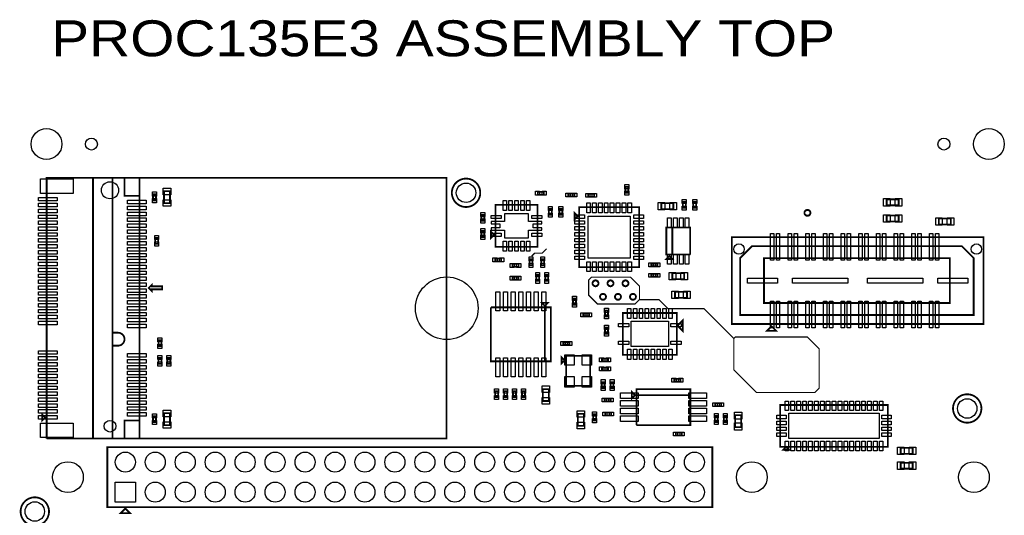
# Model space of a CAD drawing. Extents: x -96 to 3516, y -152 to 6424.
# Tile 9 of 9: x 11 to 3298, y 4770 to 6424. Entities that reach past the tile are written whole.
import ezdxf

# ---------------------------------------------------------------- set-up
doc = ezdxf.new("R2010")
doc.units = 0
for name, color, linetype in [('BG_TASY', 231, 'CONTINUOUS'), ('PG_ASSEMBLY_TOP', 120, 'CONTINUOUS'), ('PIN_TOP', 140, 'CONTINUOUS')]:
    doc.layers.add(name, color=color, linetype=linetype)

msp = doc.modelspace()

# ---------------------------------------------------------------- linework, layer by layer
at = {"layer": 'BG_TASY', "const_width": 4}
for points in [[(1720, 5635), (1730, 5645), (1755, 5645), (1770, 5660)], [(1920, 5565), (2050, 5565), (2080, 5535), (2080, 5490), (2065, 5475), (1940, 5475), (1910, 5505), (1910, 5555), (1920, 5565)], [(2080, 5490), (2145, 5490), (2175, 5460), (2295, 5460), (2395, 5360), (2395, 5255), (2470, 5180), (2665, 5180), (2680, 5195), (2680, 5325), (2640, 5365), (2400, 5365), (2395, 5360)]]:
    msp.add_lwpolyline(points, dxfattribs=at)
at = {"layer": 'PG_ASSEMBLY_TOP', "const_width": 6}
for points in [[(320.49, 5896.14), (320.49, 5379.45), (338.84, 5379.45, -0.41423), (360.49, 5357.79, -0.414116), (338.84, 5336.14), (320.49, 5336.14), (320.49, 5026.14), (100.49, 5026.14)], [(1548.3, 5846.52, 1), (1453.44, 5846.52, 1), (1548.3, 5846.52)], [(2650.79, 5779.57, 1), (2630.79, 5779.57, 1), (2650.79, 5779.57)], [(1943.1, 5544.34, 1), (1923.1, 5544.34, 1), (1943.1, 5544.34)], [(1993.1, 5544.34, 1), (1973.1, 5544.34, 1), (1993.1, 5544.34)], [(2043.1, 5544.34, 1), (2023.1, 5544.34, 1), (2043.1, 5544.34)], [(1968.1, 5499.34, 1), (1948.1, 5499.34, 1), (1968.1, 5499.34)], [(2018.1, 5499.34, 1), (1998.1, 5499.34, 1), (2018.1, 5499.34)], [(2068.1, 5499.34, 1), (2048.1, 5499.34, 1), (2068.1, 5499.34)], [(3221.53, 5126.54, 1), (3126.67, 5126.54, 1), (3221.53, 5126.54)], [(108.44, 4782.52, 1), (13.58, 4782.52, 1), (108.44, 4782.52)]]:
    msp.add_lwpolyline(points, format="xyb", dxfattribs=at)
for points in [[(100.49, 5026.14), (100.49, 5896.14), (360.49, 5896.14), (360.49, 5836.14), (410.49, 5836.14), (410.49, 5086.14), (360.49, 5086.14), (360.49, 5026.14), (320.49, 5026.14), (320.49, 5896.14)], [(410.49, 5896.14), (410.49, 5026.14), (255.49, 5026.14)], [(255.49, 5026.14), (255.49, 5896.14), (1435.49, 5896.14), (1435.49, 5026.14), (410.49, 5026.14), (410.49, 5896.14)], [(512.55, 5811.7), (512.55, 5851.7), (492.55, 5851.7), (492.55, 5811.7), (512.55, 5811.7)], [(1740.6, 5840.04), (1760.6, 5840.04), (1760.6, 5850.04), (1740.6, 5850.04), (1740.6, 5840.04)], [(2042.78, 5846.24), (2042.78, 5866.24), (2032.78, 5866.24), (2032.78, 5846.24), (2042.78, 5846.24)], [(455.76, 5841.49), (455.76, 5821.49), (465.76, 5821.49), (465.76, 5841.49), (455.76, 5841.49)], [(1862.2, 5844.19), (1842.2, 5844.19), (1842.2, 5834.19), (1862.2, 5834.19), (1862.2, 5844.19)], [(1908.34, 5833.19), (1928.34, 5833.19), (1928.34, 5843.19), (1908.34, 5843.19), (1908.34, 5833.19)], [(2234.38, 5796.34), (2234.38, 5816.34), (2224.38, 5816.34), (2224.38, 5796.34), (2234.38, 5796.34)], [(2259.38, 5816.34), (2259.38, 5796.34), (2269.38, 5796.34), (2269.38, 5816.34), (2259.38, 5816.34)], [(2945.1, 5824.54), (2905.1, 5824.54), (2905.1, 5804.54), (2945.1, 5804.54), (2945.1, 5824.54)], [(1599.3, 5666.13), (1739.3, 5666.13), (1739.3, 5806.13), (1599.3, 5806.13), (1599.3, 5666.13)], [(1787.1, 5772.98), (1787.1, 5792.98), (1777.1, 5792.98), (1777.1, 5772.98), (1787.1, 5772.98)], [(1812.1, 5792.98), (1812.1, 5772.98), (1822.1, 5772.98), (1822.1, 5792.98), (1812.1, 5792.98)], [(1878.57, 5598.22), (2078.57, 5598.22), (2078.57, 5798.22), (1878.57, 5798.22), (1878.57, 5598.22)], [(2153.05, 5791.82), (2193.05, 5791.82), (2193.05, 5811.82), (2153.05, 5811.82), (2153.05, 5791.82)], [(1561.85, 5753.26), (1561.85, 5773.26), (1551.85, 5773.26), (1551.85, 5753.26), (1561.85, 5753.26)], [(1873.57, 5768.22), (1863.57, 5778.22), (1863.57, 5758.22), (1873.57, 5768.22)], [(2945.1, 5770.54), (2905.1, 5770.54), (2905.1, 5750.54), (2945.1, 5750.54), (2945.1, 5770.54)], [(3079.1, 5740.54), (3119.1, 5740.54), (3119.1, 5760.54), (3079.1, 5760.54), (3079.1, 5740.54)], [(1551.85, 5719), (1551.85, 5699), (1561.85, 5699), (1561.85, 5719), (1551.85, 5719)], [(1594.3, 5706.13), (1584.3, 5716.13), (1584.3, 5696.13), (1594.3, 5706.13)], [(2249.4, 5640.33), (2249.4, 5730.33), (2169.4, 5730.33), (2169.4, 5640.33), (2189.4, 5640.33), (2189.4, 5730.33)], [(2189.4, 5730.33), (2189.4, 5640.33), (2249.4, 5640.33)], [(462.8, 5696.34), (462.8, 5676.34), (472.8, 5676.34), (472.8, 5696.34), (462.8, 5696.34)], [(2388.37, 5408.56), (3228.37, 5408.56), (3228.37, 5698.56), (2388.37, 5698.56), (2388.37, 5408.56)], [(2415.81, 5438.56), (3195.81, 5438.56), (3195.81, 5628.56), (3155.81, 5668.56), (2455.81, 5668.56), (2415.81, 5628.56), (2415.81, 5438.56)], [(1618.43, 5627.46), (1598.43, 5627.46), (1598.43, 5617.46), (1618.43, 5617.46), (1618.43, 5627.46)], [(1712.72, 5625.2), (1712.72, 5605.2), (1722.72, 5605.2), (1722.72, 5625.2), (1712.72, 5625.2)], [(1761.72, 5605.2), (1761.72, 5625.2), (1751.72, 5625.2), (1751.72, 5605.2), (1761.72, 5605.2)], [(2179.4, 5635.33), (2169.4, 5625.33), (2189.4, 5625.33), (2179.4, 5635.33)], [(2495.81, 5478.56), (3115.81, 5478.56), (3115.81, 5628.56), (2495.81, 5628.56), (2495.81, 5478.56)], [(1675.7, 5609.18), (1655.7, 5609.18), (1655.7, 5599.18), (1675.7, 5599.18), (1675.7, 5609.18)], [(2119.66, 5600.86), (2139.66, 5600.86), (2139.66, 5610.86), (2119.66, 5610.86), (2119.66, 5600.86)], [(1655.9, 5556.64), (1675.9, 5556.64), (1675.9, 5566.64), (1655.9, 5566.64), (1655.9, 5556.64)], [(1744.94, 5552.3), (1744.94, 5572.3), (1734.94, 5572.3), (1734.94, 5552.3), (1744.94, 5552.3)], [(1764.94, 5572.3), (1764.94, 5552.3), (1774.94, 5552.3), (1774.94, 5572.3), (1764.94, 5572.3)], [(2139.66, 5575.86), (2119.66, 5575.86), (2119.66, 5565.86), (2139.66, 5565.86), (2139.66, 5575.86)], [(2189.38, 5558.34), (2229.38, 5558.34), (2229.38, 5578.34), (2189.38, 5578.34), (2189.38, 5558.34)], [(441.49, 5529.14), (451.49, 5519.14), (451.49, 5524.14), (486.49, 5524.14), (486.49, 5534.14), (451.49, 5534.14), (451.49, 5539.14), (441.49, 5529.14)], [(1858.05, 5493.24), (1858.05, 5473.24), (1868.05, 5473.24), (1868.05, 5493.24), (1858.05, 5493.24)], [(2238.65, 5515.86), (2198.65, 5515.86), (2198.65, 5495.86), (2238.65, 5495.86), (2238.65, 5515.86)], [(1763.84, 5284.05), (1763.84, 5464.05), (1583.84, 5464.05)], [(1583.84, 5464.05), (1583.84, 5284.05), (1783.84, 5284.05), (1783.84, 5464.05), (1763.84, 5464.05), (1763.84, 5284.05)], [(1763.84, 5469.05), (1773.84, 5479.05), (1753.84, 5479.05), (1763.84, 5469.05)], [(1911.75, 5444.14), (1891.75, 5444.14), (1891.75, 5434.14), (1911.75, 5434.14), (1911.75, 5444.14)], [(1974.9, 5433.34), (1974.9, 5453.34), (1964.9, 5453.34), (1964.9, 5433.34), (1974.9, 5433.34)], [(2204.48, 5445.45), (2024.48, 5445.45), (2024.48, 5305.45), (2204.48, 5305.45), (2204.48, 5445.45)], [(2206.98, 5402.95), (2224.48, 5385.45), (2224.48, 5420.45), (2206.98, 5402.95)], [(1974.9, 5376.38), (1974.9, 5396.38), (1964.9, 5396.38), (1964.9, 5376.38), (1974.9, 5376.38)], [(2520.81, 5401.06), (2505.81, 5386.06), (2535.81, 5386.06), (2520.81, 5401.06)], [(483.73, 5334.89), (483.73, 5354.89), (473.73, 5354.89), (473.73, 5334.89), (483.73, 5334.89)], [(1845.58, 5348.26), (1825.58, 5348.26), (1825.58, 5338.26), (1845.58, 5338.26), (1845.58, 5348.26)], [(483.73, 5275.89), (483.73, 5295.89), (473.73, 5295.89), (473.73, 5275.89), (483.73, 5275.89)], [(513.73, 5275.89), (513.73, 5295.89), (503.73, 5295.89), (503.73, 5275.89), (513.73, 5275.89)], [(1830.14, 5287.15), (1820.14, 5297.15), (1820.14, 5277.15), (1830.14, 5287.15)], [(1835.14, 5302.15), (1835.14, 5202.15), (1915.14, 5202.15), (1915.14, 5302.15), (1835.14, 5302.15)], [(1974.84, 5293.57), (1954.84, 5293.57), (1954.84, 5283.57), (1974.84, 5283.57), (1974.84, 5293.57)], [(1974.84, 5263.57), (1954.84, 5263.57), (1954.84, 5253.57), (1974.84, 5253.57), (1974.84, 5263.57)], [(2216.32, 5225.82), (2196.32, 5225.82), (2196.32, 5215.82), (2216.32, 5215.82), (2216.32, 5225.82)], [(1777.38, 5151.34), (1777.38, 5191.34), (1757.38, 5191.34), (1757.38, 5151.34), (1777.38, 5151.34)], [(1953.45, 5214.71), (1953.45, 5194.71), (1963.45, 5194.71), (1963.45, 5214.71), (1953.45, 5214.71)], [(1983.45, 5214.71), (1983.45, 5194.71), (1993.45, 5194.71), (1993.45, 5214.71), (1983.45, 5214.71)], [(1607.8, 5164.12), (1607.8, 5184.12), (1597.8, 5184.12), (1597.8, 5164.12), (1607.8, 5164.12)], [(1637.8, 5164.12), (1637.8, 5184.12), (1627.8, 5184.12), (1627.8, 5164.12), (1637.8, 5164.12)], [(1667.8, 5164.12), (1667.8, 5184.12), (1657.8, 5184.12), (1657.8, 5164.12), (1667.8, 5164.12)], [(1697.8, 5164.12), (1697.8, 5184.12), (1687.8, 5184.12), (1687.8, 5164.12), (1697.8, 5164.12)], [(1983.87, 5159.96), (1963.87, 5159.96), (1963.87, 5149.96), (1983.87, 5149.96), (1983.87, 5159.96)], [(2054.69, 5180.87), (2054.69, 5160.87), (2064.69, 5170.87), (2054.69, 5180.87)], [(2069.69, 5070.87), (2249.69, 5070.87), (2249.69, 5190.87), (2069.69, 5190.87), (2069.69, 5170.87), (2249.69, 5170.87)], [(2249.69, 5170.87), (2069.69, 5170.87), (2069.69, 5070.87)], [(2332.88, 5134.26), (2352.88, 5134.26), (2352.88, 5144.26), (2332.88, 5144.26), (2332.88, 5134.26)], [(2909.38, 4998.34), (2909.38, 5138.34), (2549.38, 5138.34), (2549.38, 4998.34), (2909.38, 4998.34)], [(95.49, 5096.14), (85.49, 5086.14), (85.49, 5106.14), (95.49, 5096.14)], [(465.76, 5080.79), (465.76, 5100.79), (455.76, 5100.79), (455.76, 5080.79), (465.76, 5080.79)], [(492.55, 5110.58), (492.55, 5070.58), (512.55, 5070.58), (512.55, 5110.58), (492.55, 5110.58)], [(1894.05, 5068.8), (1894.05, 5108.8), (1874.05, 5108.8), (1874.05, 5068.8), (1894.05, 5068.8)], [(1925.05, 5107.07), (1925.05, 5087.07), (1935.05, 5087.07), (1935.05, 5107.07), (1925.05, 5107.07)], [(1985.23, 5113.09), (1965.23, 5113.09), (1965.23, 5103.09), (1985.23, 5103.09), (1985.23, 5113.09)], [(2341.38, 5081.34), (2341.38, 5101.34), (2331.38, 5101.34), (2331.38, 5081.34), (2341.38, 5081.34)], [(2371.38, 5081.34), (2371.38, 5101.34), (2361.38, 5101.34), (2361.38, 5081.34), (2371.38, 5081.34)], [(2419.27, 5064.25), (2419.27, 5104.25), (2399.27, 5104.25), (2399.27, 5064.25), (2419.27, 5064.25)], [(2221.38, 5046.34), (2201.38, 5046.34), (2201.38, 5036.34), (2221.38, 5036.34), (2221.38, 5046.34)], [(303.26, 4797.4), (2323.26, 4797.4), (2323.26, 4997.4), (303.26, 4997.4), (303.26, 4797.4)], [(2569.38, 4998.34), (2559.38, 4988.34), (2579.38, 4988.34), (2569.38, 4998.34)], [(2991.9, 4995.42), (2951.9, 4995.42), (2951.9, 4975.42), (2991.9, 4975.42), (2991.9, 4995.42)], [(2991.9, 4945.42), (2951.9, 4945.42), (2951.9, 4925.42), (2991.9, 4925.42), (2991.9, 4945.42)], [(363.26, 4792.4), (348.26, 4777.4), (378.26, 4777.4), (363.26, 4792.4)]]:
    msp.add_lwpolyline(points, dxfattribs=at)
at = {"layer": 'PIN_TOP'}
for points in [[(189.4, 5844.62), (80.4, 5844.62), (80.4, 5892.62), (189.4, 5892.62)], [(515.05, 5839.99), (490.05, 5839.99), (490.05, 5861.99), (515.05, 5861.99)], [(1732.58, 5838.54), (1732.58, 5851.54), (1746.58, 5851.54), (1746.58, 5838.54)], [(1754.62, 5838.54), (1754.62, 5851.54), (1768.62, 5851.54), (1768.62, 5838.54)], [(2044.28, 5860.26), (2031.28, 5860.26), (2031.28, 5874.26), (2044.28, 5874.26)], [(2044.28, 5838.22), (2031.28, 5838.22), (2031.28, 5852.22), (2044.28, 5852.22)], [(135.39, 5819.31), (73.39, 5819.31), (73.39, 5831.31), (135.39, 5831.31)], [(432.63, 5809.47), (370.63, 5809.47), (370.63, 5821.47), (432.63, 5821.47)], [(454.26, 5849.51), (467.26, 5849.51), (467.26, 5835.51), (454.26, 5835.51)], [(454.26, 5827.47), (467.26, 5827.47), (467.26, 5813.47), (454.26, 5813.47)], [(515.05, 5801.41), (490.05, 5801.41), (490.05, 5823.41), (515.05, 5823.41)], [(1635.43, 5787.54), (1624.43, 5787.54), (1624.43, 5820.54), (1635.43, 5820.54)], [(1655.12, 5787.54), (1644.12, 5787.54), (1644.12, 5820.54), (1655.12, 5820.54)], [(1674.8, 5787.54), (1663.8, 5787.54), (1663.8, 5820.54), (1674.8, 5820.54)], [(1694.48, 5787.54), (1683.48, 5787.54), (1683.48, 5820.54), (1694.48, 5820.54)], [(1714.17, 5787.54), (1703.17, 5787.54), (1703.17, 5820.54), (1714.17, 5820.54)], [(1848.18, 5845.69), (1848.18, 5832.69), (1834.18, 5832.69), (1834.18, 5845.69)], [(1870.22, 5845.69), (1870.22, 5832.69), (1856.22, 5832.69), (1856.22, 5845.69)], [(1900.32, 5831.69), (1900.32, 5844.69), (1914.32, 5844.69), (1914.32, 5831.69)], [(1922.36, 5831.69), (1922.36, 5844.69), (1936.36, 5844.69), (1936.36, 5831.69)], [(2235.88, 5810.36), (2222.88, 5810.36), (2222.88, 5824.36), (2235.88, 5824.36)], [(2257.88, 5824.36), (2270.88, 5824.36), (2270.88, 5810.36), (2257.88, 5810.36)], [(2916.81, 5827.04), (2916.81, 5802.04), (2894.81, 5802.04), (2894.81, 5827.04)], [(2955.39, 5827.04), (2955.39, 5802.04), (2933.39, 5802.04), (2933.39, 5827.04)], [(135.39, 5799.63), (73.39, 5799.63), (73.39, 5811.63), (135.39, 5811.63)], [(135.39, 5779.94), (73.39, 5779.94), (73.39, 5791.94), (135.39, 5791.94)], [(432.63, 5789.78), (370.63, 5789.78), (370.63, 5801.78), (432.63, 5801.78)], [(1788.6, 5787), (1775.6, 5787), (1775.6, 5801), (1788.6, 5801)], [(1810.6, 5801), (1823.6, 5801), (1823.6, 5787), (1810.6, 5787)], [(1915.67, 5780.14), (1903.67, 5780.14), (1903.67, 5813.14), (1915.67, 5813.14)], [(1935.36, 5780.14), (1923.36, 5780.14), (1923.36, 5813.14), (1935.36, 5813.14)], [(1955.04, 5780.14), (1943.04, 5780.14), (1943.04, 5813.14), (1955.04, 5813.14)], [(1974.73, 5780.14), (1962.73, 5780.14), (1962.73, 5813.14), (1974.73, 5813.14)], [(1994.41, 5780.14), (1982.41, 5780.14), (1982.41, 5813.14), (1994.41, 5813.14)], [(2014.1, 5780.14), (2002.1, 5780.14), (2002.1, 5813.14), (2014.1, 5813.14)], [(2033.78, 5780.14), (2021.78, 5780.14), (2021.78, 5813.14), (2033.78, 5813.14)], [(2053.47, 5780.14), (2041.47, 5780.14), (2041.47, 5813.14), (2053.47, 5813.14)], [(2142.76, 5789.32), (2142.76, 5814.32), (2164.76, 5814.32), (2164.76, 5789.32)], [(2181.34, 5789.32), (2181.34, 5814.32), (2203.34, 5814.32), (2203.34, 5789.32)], [(2235.88, 5788.32), (2222.88, 5788.32), (2222.88, 5802.32), (2235.88, 5802.32)], [(2257.88, 5802.32), (2270.88, 5802.32), (2270.88, 5788.32), (2257.88, 5788.32)], [(135.39, 5760.26), (73.39, 5760.26), (73.39, 5772.26), (135.39, 5772.26)], [(432.63, 5770.1), (370.63, 5770.1), (370.63, 5782.1), (432.63, 5782.1)], [(432.63, 5750.42), (370.63, 5750.42), (370.63, 5762.42), (432.63, 5762.42)], [(1563.35, 5767.28), (1550.35, 5767.28), (1550.35, 5781.28), (1563.35, 5781.28)], [(1563.35, 5745.24), (1550.35, 5745.24), (1550.35, 5759.24), (1563.35, 5759.24)], [(1628.95, 5695.78), (1709.65, 5695.78), (1709.65, 5721.37), (1753.95, 5721.37), (1753.95, 5729.24), (1725.4, 5729.24), (1725.4, 5743.02), (1753.95, 5743.02), (1753.95, 5750.89), (1709.65, 5750.89), (1709.65, 5776.48), (1628.95, 5776.48), (1628.95, 5750.89), (1584.65, 5750.89), (1584.65, 5743.02), (1613.2, 5743.02), (1613.2, 5729.24), (1584.65, 5729.24), (1584.65, 5721.37), (1628.95, 5721.37)], [(1584.89, 5760.16), (1584.89, 5771.16), (1617.89, 5771.16), (1617.89, 5760.16)], [(1720.71, 5760.16), (1720.71, 5771.16), (1753.71, 5771.16), (1753.71, 5760.16)], [(1788.6, 5764.96), (1775.6, 5764.96), (1775.6, 5778.96), (1788.6, 5778.96)], [(1810.6, 5778.96), (1823.6, 5778.96), (1823.6, 5764.96), (1810.6, 5764.96)], [(1863.65, 5761.12), (1863.65, 5773.12), (1896.65, 5773.12), (1896.65, 5761.12)], [(1863.65, 5741.43), (1863.65, 5753.43), (1896.65, 5753.43), (1896.65, 5741.43)], [(1908.57, 5628.22), (1908.57, 5768.22), (2048.57, 5768.22), (2048.57, 5628.22)], [(2060.49, 5761.12), (2060.49, 5773.12), (2093.49, 5773.12), (2093.49, 5761.12)], [(2060.49, 5741.43), (2060.49, 5753.43), (2093.49, 5753.43), (2093.49, 5741.43)], [(2185.87, 5729.85), (2173.87, 5729.85), (2173.87, 5762.85), (2185.87, 5762.85)], [(2205.56, 5729.85), (2193.56, 5729.85), (2193.56, 5762.85), (2205.56, 5762.85)], [(2225.24, 5729.85), (2213.24, 5729.85), (2213.24, 5762.85), (2225.24, 5762.85)], [(2244.93, 5729.85), (2232.93, 5729.85), (2232.93, 5762.85), (2244.93, 5762.85)], [(2916.81, 5773.04), (2916.81, 5748.04), (2894.81, 5748.04), (2894.81, 5773.04)], [(2955.39, 5773.04), (2955.39, 5748.04), (2933.39, 5748.04), (2933.39, 5773.04)], [(3068.81, 5738.04), (3068.81, 5763.04), (3090.81, 5763.04), (3090.81, 5738.04)], [(3107.39, 5738.04), (3107.39, 5763.04), (3129.39, 5763.04), (3129.39, 5738.04)], [(135.39, 5740.57), (73.39, 5740.57), (73.39, 5752.57), (135.39, 5752.57)], [(135.39, 5720.89), (73.39, 5720.89), (73.39, 5732.89), (135.39, 5732.89)], [(432.63, 5730.73), (370.63, 5730.73), (370.63, 5742.73), (432.63, 5742.73)], [(432.63, 5711.04), (370.63, 5711.04), (370.63, 5723.04), (432.63, 5723.04)], [(1550.35, 5727.02), (1563.35, 5727.02), (1563.35, 5713.02), (1550.35, 5713.02)], [(1863.65, 5721.75), (1863.65, 5733.75), (1896.65, 5733.75), (1896.65, 5721.75)], [(2060.49, 5721.75), (2060.49, 5733.75), (2093.49, 5733.75), (2093.49, 5721.75)], [(135.39, 5701.2), (73.39, 5701.2), (73.39, 5713.2), (135.39, 5713.2)], [(135.39, 5681.52), (73.39, 5681.52), (73.39, 5693.52), (135.39, 5693.52)], [(432.63, 5691.36), (370.63, 5691.36), (370.63, 5703.36), (432.63, 5703.36)], [(461.3, 5704.36), (474.3, 5704.36), (474.3, 5690.36), (461.3, 5690.36)], [(1550.35, 5704.98), (1563.35, 5704.98), (1563.35, 5690.98), (1550.35, 5690.98)], [(1584.89, 5701.1), (1584.89, 5712.1), (1617.89, 5712.1), (1617.89, 5701.1)], [(1720.71, 5701.1), (1720.71, 5712.1), (1753.71, 5712.1), (1753.71, 5701.1)], [(1863.65, 5702.06), (1863.65, 5714.06), (1896.65, 5714.06), (1896.65, 5702.06)], [(1863.65, 5682.38), (1863.65, 5694.38), (1896.65, 5694.38), (1896.65, 5682.38)], [(2060.49, 5702.06), (2060.49, 5714.06), (2093.49, 5714.06), (2093.49, 5702.06)], [(2060.49, 5682.38), (2060.49, 5694.38), (2093.49, 5694.38), (2093.49, 5682.38)], [(2517.18, 5622.05), (2517.18, 5711.05), (2528.18, 5711.05), (2528.18, 5622.05)], [(2536.87, 5622.05), (2536.87, 5711.05), (2547.87, 5711.05), (2547.87, 5622.05)], [(2576.24, 5622.05), (2576.24, 5711.05), (2587.24, 5711.05), (2587.24, 5622.05)], [(2595.92, 5622.05), (2595.92, 5711.05), (2606.92, 5711.05), (2606.92, 5622.05)], [(2635.29, 5622.05), (2635.29, 5711.05), (2646.29, 5711.05), (2646.29, 5622.05)], [(2654.98, 5622.05), (2654.98, 5711.05), (2665.98, 5711.05), (2665.98, 5622.05)], [(2694.35, 5622.05), (2694.35, 5711.05), (2705.35, 5711.05), (2705.35, 5622.05)], [(2714.03, 5622.05), (2714.03, 5711.05), (2725.03, 5711.05), (2725.03, 5622.05)], [(2753.4, 5622.05), (2753.4, 5711.05), (2764.4, 5711.05), (2764.4, 5622.05)], [(2773.09, 5622.05), (2773.09, 5711.05), (2784.09, 5711.05), (2784.09, 5622.05)], [(2812.46, 5622.05), (2812.46, 5711.05), (2823.46, 5711.05), (2823.46, 5622.05)], [(2832.14, 5622.05), (2832.14, 5711.05), (2843.14, 5711.05), (2843.14, 5622.05)], [(2871.51, 5622.05), (2871.51, 5711.05), (2882.51, 5711.05), (2882.51, 5622.05)], [(2891.2, 5622.05), (2891.2, 5711.05), (2902.2, 5711.05), (2902.2, 5622.05)], [(2930.57, 5622.05), (2930.57, 5711.05), (2941.57, 5711.05), (2941.57, 5622.05)], [(2950.25, 5622.05), (2950.25, 5711.05), (2961.25, 5711.05), (2961.25, 5622.05)], [(2989.62, 5622.05), (2989.62, 5711.05), (3000.62, 5711.05), (3000.62, 5622.05)], [(3009.31, 5622.05), (3009.31, 5711.05), (3020.31, 5711.05), (3020.31, 5622.05)], [(3048.68, 5622.05), (3048.68, 5711.05), (3059.68, 5711.05), (3059.68, 5622.05)], [(3068.36, 5622.05), (3068.36, 5711.05), (3079.36, 5711.05), (3079.36, 5622.05)], [(135.39, 5661.83), (73.39, 5661.83), (73.39, 5673.83), (135.39, 5673.83)], [(432.63, 5671.68), (370.63, 5671.68), (370.63, 5683.68), (432.63, 5683.68)], [(432.63, 5651.99), (370.63, 5651.99), (370.63, 5663.99), (432.63, 5663.99)], [(461.3, 5682.32), (474.3, 5682.32), (474.3, 5668.32), (461.3, 5668.32)], [(1635.43, 5651.72), (1624.43, 5651.72), (1624.43, 5684.72), (1635.43, 5684.72)], [(1655.12, 5651.72), (1644.12, 5651.72), (1644.12, 5684.72), (1655.12, 5684.72)], [(1674.8, 5651.72), (1663.8, 5651.72), (1663.8, 5684.72), (1674.8, 5684.72)], [(1694.48, 5651.72), (1683.48, 5651.72), (1683.48, 5684.72), (1694.48, 5684.72)], [(1714.17, 5651.72), (1703.17, 5651.72), (1703.17, 5684.72), (1714.17, 5684.72)], [(1863.65, 5662.69), (1863.65, 5674.69), (1896.65, 5674.69), (1896.65, 5662.69)], [(1863.65, 5643.01), (1863.65, 5655.01), (1896.65, 5655.01), (1896.65, 5643.01)], [(2060.49, 5662.69), (2060.49, 5674.69), (2093.49, 5674.69), (2093.49, 5662.69)], [(2060.49, 5643.01), (2060.49, 5655.01), (2093.49, 5655.01), (2093.49, 5643.01)], [(135.39, 5642.15), (73.39, 5642.15), (73.39, 5654.15), (135.39, 5654.15)], [(135.39, 5622.46), (73.39, 5622.46), (73.39, 5634.46), (135.39, 5634.46)], [(432.63, 5632.3), (370.63, 5632.3), (370.63, 5644.3), (432.63, 5644.3)], [(432.63, 5612.62), (370.63, 5612.62), (370.63, 5624.62), (432.63, 5624.62)], [(1604.41, 5628.96), (1604.41, 5615.96), (1590.41, 5615.96), (1590.41, 5628.96)], [(1626.45, 5628.96), (1626.45, 5615.96), (1612.45, 5615.96), (1612.45, 5628.96)], [(1711.22, 5633.22), (1724.22, 5633.22), (1724.22, 5619.22), (1711.22, 5619.22)], [(1763.22, 5619.22), (1750.22, 5619.22), (1750.22, 5633.22), (1763.22, 5633.22)], [(1863.65, 5623.32), (1863.65, 5635.32), (1896.65, 5635.32), (1896.65, 5623.32)], [(2060.49, 5623.32), (2060.49, 5635.32), (2093.49, 5635.32), (2093.49, 5623.32)], [(2185.87, 5607.81), (2173.87, 5607.81), (2173.87, 5640.81), (2185.87, 5640.81)], [(2205.56, 5607.81), (2193.56, 5607.81), (2193.56, 5640.81), (2205.56, 5640.81)], [(2225.24, 5607.81), (2213.24, 5607.81), (2213.24, 5640.81), (2225.24, 5640.81)], [(2244.93, 5607.81), (2232.93, 5607.81), (2232.93, 5640.81), (2244.93, 5640.81)], [(135.39, 5602.78), (73.39, 5602.78), (73.39, 5614.78), (135.39, 5614.78)], [(135.39, 5583.09), (73.39, 5583.09), (73.39, 5595.09), (135.39, 5595.09)], [(432.63, 5592.94), (370.63, 5592.94), (370.63, 5604.94), (432.63, 5604.94)], [(1661.68, 5610.68), (1661.68, 5597.68), (1647.68, 5597.68), (1647.68, 5610.68)], [(1683.72, 5610.68), (1683.72, 5597.68), (1669.72, 5597.68), (1669.72, 5610.68)], [(1711.22, 5611.18), (1724.22, 5611.18), (1724.22, 5597.18), (1711.22, 5597.18)], [(1763.22, 5597.18), (1750.22, 5597.18), (1750.22, 5611.18), (1763.22, 5611.18)], [(1915.67, 5583.3), (1903.67, 5583.3), (1903.67, 5616.3), (1915.67, 5616.3)], [(1935.36, 5583.3), (1923.36, 5583.3), (1923.36, 5616.3), (1935.36, 5616.3)], [(1955.04, 5583.3), (1943.04, 5583.3), (1943.04, 5616.3), (1955.04, 5616.3)], [(1974.73, 5583.3), (1962.73, 5583.3), (1962.73, 5616.3), (1974.73, 5616.3)], [(1994.41, 5583.3), (1982.41, 5583.3), (1982.41, 5616.3), (1994.41, 5616.3)], [(2014.1, 5583.3), (2002.1, 5583.3), (2002.1, 5616.3), (2014.1, 5616.3)], [(2033.78, 5583.3), (2021.78, 5583.3), (2021.78, 5616.3), (2033.78, 5616.3)], [(2053.47, 5583.3), (2041.47, 5583.3), (2041.47, 5616.3), (2053.47, 5616.3)], [(2111.64, 5599.36), (2111.64, 5612.36), (2125.64, 5612.36), (2125.64, 5599.36)], [(2133.68, 5599.36), (2133.68, 5612.36), (2147.68, 5612.36), (2147.68, 5599.36)], [(135.39, 5563.41), (73.39, 5563.41), (73.39, 5575.41), (135.39, 5575.41)], [(135.39, 5543.72), (73.39, 5543.72), (73.39, 5555.72), (135.39, 5555.72)], [(432.63, 5573.25), (370.63, 5573.25), (370.63, 5585.25), (432.63, 5585.25)], [(432.63, 5553.56), (370.63, 5553.56), (370.63, 5565.56), (432.63, 5565.56)], [(1647.88, 5555.14), (1647.88, 5568.14), (1661.88, 5568.14), (1661.88, 5555.14)], [(1669.92, 5555.14), (1669.92, 5568.14), (1683.92, 5568.14), (1683.92, 5555.14)], [(1746.44, 5566.32), (1733.44, 5566.32), (1733.44, 5580.32), (1746.44, 5580.32)], [(1746.44, 5544.28), (1733.44, 5544.28), (1733.44, 5558.28), (1746.44, 5558.28)], [(1763.44, 5580.32), (1776.44, 5580.32), (1776.44, 5566.32), (1763.44, 5566.32)], [(1763.44, 5558.28), (1776.44, 5558.28), (1776.44, 5544.28), (1763.44, 5544.28)], [(2125.64, 5577.36), (2125.64, 5564.36), (2111.64, 5564.36), (2111.64, 5577.36)], [(2147.68, 5577.36), (2147.68, 5564.36), (2133.68, 5564.36), (2133.68, 5577.36)], [(2179.09, 5555.84), (2179.09, 5580.84), (2201.09, 5580.84), (2201.09, 5555.84)], [(2217.67, 5555.84), (2217.67, 5580.84), (2239.67, 5580.84), (2239.67, 5555.84)], [(2440.85, 5545.06), (2440.85, 5562.06), (2540.85, 5562.06), (2540.85, 5545.06)], [(2590.87, 5545.06), (2590.87, 5562.06), (2775.87, 5562.06), (2775.87, 5545.06)], [(2840.87, 5545.06), (2840.87, 5562.06), (3025.87, 5562.06), (3025.87, 5545.06)], [(3075.89, 5545.06), (3075.89, 5562.06), (3175.89, 5562.06), (3175.89, 5545.06)], [(135.39, 5524.04), (73.39, 5524.04), (73.39, 5536.04), (135.39, 5536.04)], [(432.63, 5533.88), (370.63, 5533.88), (370.63, 5545.88), (432.63, 5545.88)], [(432.63, 5514.2), (370.63, 5514.2), (370.63, 5526.2), (432.63, 5526.2)], [(135.39, 5504.35), (73.39, 5504.35), (73.39, 5516.35), (135.39, 5516.35)], [(135.39, 5484.67), (73.39, 5484.67), (73.39, 5496.67), (135.39, 5496.67)], [(432.63, 5494.51), (370.63, 5494.51), (370.63, 5506.51), (432.63, 5506.51)], [(1600.07, 5515.79), (1614.07, 5515.79), (1614.07, 5452.79), (1600.07, 5452.79)], [(1625.66, 5515.79), (1639.66, 5515.79), (1639.66, 5452.79), (1625.66, 5452.79)], [(1651.25, 5515.79), (1665.25, 5515.79), (1665.25, 5452.79), (1651.25, 5452.79)], [(1676.84, 5515.79), (1690.84, 5515.79), (1690.84, 5452.79), (1676.84, 5452.79)], [(1702.43, 5515.79), (1716.43, 5515.79), (1716.43, 5452.79), (1702.43, 5452.79)], [(1728.02, 5515.79), (1742.02, 5515.79), (1742.02, 5452.79), (1728.02, 5452.79)], [(1753.61, 5515.79), (1767.61, 5515.79), (1767.61, 5452.79), (1753.61, 5452.79)], [(1856.55, 5501.26), (1869.55, 5501.26), (1869.55, 5487.26), (1856.55, 5487.26)], [(2210.36, 5518.36), (2210.36, 5493.36), (2188.36, 5493.36), (2188.36, 5518.36)], [(2248.94, 5518.36), (2248.94, 5493.36), (2226.94, 5493.36), (2226.94, 5518.36)], [(135.39, 5464.98), (73.39, 5464.98), (73.39, 5476.98), (135.39, 5476.98)], [(135.39, 5445.3), (73.39, 5445.3), (73.39, 5457.3), (135.39, 5457.3)], [(432.63, 5474.82), (370.63, 5474.82), (370.63, 5486.82), (432.63, 5486.82)], [(432.63, 5455.14), (370.63, 5455.14), (370.63, 5467.14), (432.63, 5467.14)], [(1856.55, 5479.22), (1869.55, 5479.22), (1869.55, 5465.22), (1856.55, 5465.22)], [(1976.4, 5447.36), (1963.4, 5447.36), (1963.4, 5461.36), (1976.4, 5461.36)], [(2051.08, 5460.36), (2051.08, 5426.36), (2040.08, 5426.36), (2040.08, 5460.36)], [(2070.77, 5460.36), (2070.77, 5426.36), (2059.77, 5426.36), (2059.77, 5460.36)], [(2090.45, 5460.36), (2090.45, 5426.36), (2079.45, 5426.36), (2079.45, 5460.36)], [(2110.14, 5460.36), (2110.14, 5426.36), (2099.14, 5426.36), (2099.14, 5460.36)], [(2129.82, 5460.36), (2129.82, 5426.36), (2118.82, 5426.36), (2118.82, 5460.36)], [(2149.51, 5460.36), (2149.51, 5426.36), (2138.51, 5426.36), (2138.51, 5460.36)], [(2169.19, 5460.36), (2169.19, 5426.36), (2158.19, 5426.36), (2158.19, 5460.36)], [(2188.88, 5460.36), (2188.88, 5426.36), (2177.88, 5426.36), (2177.88, 5460.36)], [(2517.18, 5396.07), (2517.18, 5485.07), (2528.18, 5485.07), (2528.18, 5396.07)], [(2536.87, 5396.07), (2536.87, 5485.07), (2547.87, 5485.07), (2547.87, 5396.07)], [(2576.24, 5396.07), (2576.24, 5485.07), (2587.24, 5485.07), (2587.24, 5396.07)], [(2595.92, 5396.07), (2595.92, 5485.07), (2606.92, 5485.07), (2606.92, 5396.07)], [(2635.29, 5396.07), (2635.29, 5485.07), (2646.29, 5485.07), (2646.29, 5396.07)], [(2654.98, 5396.07), (2654.98, 5485.07), (2665.98, 5485.07), (2665.98, 5396.07)], [(2694.35, 5396.07), (2694.35, 5485.07), (2705.35, 5485.07), (2705.35, 5396.07)], [(2714.03, 5396.07), (2714.03, 5485.07), (2725.03, 5485.07), (2725.03, 5396.07)], [(2753.4, 5396.07), (2753.4, 5485.07), (2764.4, 5485.07), (2764.4, 5396.07)], [(2773.09, 5396.07), (2773.09, 5485.07), (2784.09, 5485.07), (2784.09, 5396.07)], [(2812.46, 5396.07), (2812.46, 5485.07), (2823.46, 5485.07), (2823.46, 5396.07)], [(2832.14, 5396.07), (2832.14, 5485.07), (2843.14, 5485.07), (2843.14, 5396.07)], [(2871.51, 5396.07), (2871.51, 5485.07), (2882.51, 5485.07), (2882.51, 5396.07)], [(2891.2, 5396.07), (2891.2, 5485.07), (2902.2, 5485.07), (2902.2, 5396.07)], [(2930.57, 5396.07), (2930.57, 5485.07), (2941.57, 5485.07), (2941.57, 5396.07)], [(2950.25, 5396.07), (2950.25, 5485.07), (2961.25, 5485.07), (2961.25, 5396.07)], [(2989.62, 5396.07), (2989.62, 5485.07), (3000.62, 5485.07), (3000.62, 5396.07)], [(3009.31, 5396.07), (3009.31, 5485.07), (3020.31, 5485.07), (3020.31, 5396.07)], [(3048.68, 5396.07), (3048.68, 5485.07), (3059.68, 5485.07), (3059.68, 5396.07)], [(3068.36, 5396.07), (3068.36, 5485.07), (3079.36, 5485.07), (3079.36, 5396.07)], [(135.39, 5425.61), (73.39, 5425.61), (73.39, 5437.61), (135.39, 5437.61)], [(432.63, 5435.46), (370.63, 5435.46), (370.63, 5447.46), (432.63, 5447.46)], [(432.63, 5415.77), (370.63, 5415.77), (370.63, 5427.77), (432.63, 5427.77)], [(1897.73, 5445.64), (1897.73, 5432.64), (1883.73, 5432.64), (1883.73, 5445.64)], [(1919.77, 5445.64), (1919.77, 5432.64), (1905.77, 5432.64), (1905.77, 5445.64)], [(1976.4, 5425.32), (1963.4, 5425.32), (1963.4, 5439.32), (1976.4, 5439.32)], [(135.39, 5405.93), (73.39, 5405.93), (73.39, 5417.93), (135.39, 5417.93)], [(432.63, 5396.08), (370.63, 5396.08), (370.63, 5408.08), (432.63, 5408.08)], [(1976.4, 5390.4), (1963.4, 5390.4), (1963.4, 5404.4), (1976.4, 5404.4)], [(2043.88, 5410.48), (2043.88, 5399.48), (2009.88, 5399.48), (2009.88, 5410.48)], [(2176.48, 5417.95), (2176.48, 5332.95), (2052.48, 5332.95), (2052.48, 5417.95)], [(2219.08, 5410.48), (2219.08, 5399.48), (2185.08, 5399.48), (2185.08, 5410.48)], [(485.23, 5348.91), (472.23, 5348.91), (472.23, 5362.91), (485.23, 5362.91)], [(1976.4, 5368.36), (1963.4, 5368.36), (1963.4, 5382.36), (1976.4, 5382.36)], [(485.23, 5326.87), (472.23, 5326.87), (472.23, 5340.87), (485.23, 5340.87)], [(1831.56, 5349.76), (1831.56, 5336.76), (1817.56, 5336.76), (1817.56, 5349.76)], [(1853.6, 5349.76), (1853.6, 5336.76), (1839.6, 5336.76), (1839.6, 5349.76)], [(2043.88, 5351.42), (2043.88, 5340.42), (2009.88, 5340.42), (2009.88, 5351.42)], [(2219.08, 5351.42), (2219.08, 5340.42), (2185.08, 5340.42), (2185.08, 5351.42)], [(135.39, 5307.5), (73.39, 5307.5), (73.39, 5319.5), (135.39, 5319.5)], [(135.39, 5287.82), (73.39, 5287.82), (73.39, 5299.82), (135.39, 5299.82)], [(432.63, 5297.66), (370.63, 5297.66), (370.63, 5309.66), (432.63, 5309.66)], [(485.23, 5289.91), (472.23, 5289.91), (472.23, 5303.91), (485.23, 5303.91)], [(515.23, 5289.91), (502.23, 5289.91), (502.23, 5303.91), (515.23, 5303.91)], [(1600.07, 5295.31), (1614.07, 5295.31), (1614.07, 5232.31), (1600.07, 5232.31)], [(1625.66, 5295.31), (1639.66, 5295.31), (1639.66, 5232.31), (1625.66, 5232.31)], [(1651.25, 5295.31), (1665.25, 5295.31), (1665.25, 5232.31), (1651.25, 5232.31)], [(1676.84, 5295.31), (1690.84, 5295.31), (1690.84, 5232.31), (1676.84, 5232.31)], [(1702.43, 5295.31), (1716.43, 5295.31), (1716.43, 5232.31), (1702.43, 5232.31)], [(1728.02, 5295.31), (1742.02, 5295.31), (1742.02, 5232.31), (1728.02, 5232.31)], [(1753.61, 5295.31), (1767.61, 5295.31), (1767.61, 5232.31), (1753.61, 5232.31)], [(1831.1, 5306.07), (1862.1, 5306.07), (1862.1, 5271.07), (1831.1, 5271.07)], [(1888.18, 5306.07), (1919.18, 5306.07), (1919.18, 5271.07), (1888.18, 5271.07)], [(1960.82, 5295.07), (1960.82, 5282.07), (1946.82, 5282.07), (1946.82, 5295.07)], [(1982.86, 5295.07), (1982.86, 5282.07), (1968.86, 5282.07), (1968.86, 5295.07)], [(2051.08, 5324.54), (2051.08, 5290.54), (2040.08, 5290.54), (2040.08, 5324.54)], [(2070.77, 5324.54), (2070.77, 5290.54), (2059.77, 5290.54), (2059.77, 5324.54)], [(2090.45, 5324.54), (2090.45, 5290.54), (2079.45, 5290.54), (2079.45, 5324.54)], [(2110.14, 5324.54), (2110.14, 5290.54), (2099.14, 5290.54), (2099.14, 5324.54)], [(2129.82, 5324.54), (2129.82, 5290.54), (2118.82, 5290.54), (2118.82, 5324.54)], [(2149.51, 5324.54), (2149.51, 5290.54), (2138.51, 5290.54), (2138.51, 5324.54)], [(2169.19, 5324.54), (2169.19, 5290.54), (2158.19, 5290.54), (2158.19, 5324.54)], [(2188.88, 5324.54), (2188.88, 5290.54), (2177.88, 5290.54), (2177.88, 5324.54)], [(135.39, 5268.13), (73.39, 5268.13), (73.39, 5280.13), (135.39, 5280.13)], [(135.39, 5248.45), (73.39, 5248.45), (73.39, 5260.45), (135.39, 5260.45)], [(432.63, 5277.98), (370.63, 5277.98), (370.63, 5289.98), (432.63, 5289.98)], [(432.63, 5258.29), (370.63, 5258.29), (370.63, 5270.29), (432.63, 5270.29)], [(485.23, 5267.87), (472.23, 5267.87), (472.23, 5281.87), (485.23, 5281.87)], [(515.23, 5267.87), (502.23, 5267.87), (502.23, 5281.87), (515.23, 5281.87)], [(1960.82, 5265.07), (1960.82, 5252.07), (1946.82, 5252.07), (1946.82, 5265.07)], [(1982.86, 5265.07), (1982.86, 5252.07), (1968.86, 5252.07), (1968.86, 5265.07)], [(135.39, 5228.76), (73.39, 5228.76), (73.39, 5240.76), (135.39, 5240.76)], [(432.63, 5238.6), (370.63, 5238.6), (370.63, 5250.6), (432.63, 5250.6)], [(432.63, 5218.92), (370.63, 5218.92), (370.63, 5230.92), (432.63, 5230.92)], [(1831.1, 5233.23), (1862.1, 5233.23), (1862.1, 5198.23), (1831.1, 5198.23)], [(1888.18, 5233.23), (1919.18, 5233.23), (1919.18, 5198.23), (1888.18, 5198.23)], [(2202.3, 5227.32), (2202.3, 5214.32), (2188.3, 5214.32), (2188.3, 5227.32)], [(2224.34, 5227.32), (2224.34, 5214.32), (2210.34, 5214.32), (2210.34, 5227.32)], [(135.39, 5209.08), (73.39, 5209.08), (73.39, 5221.08), (135.39, 5221.08)], [(135.39, 5189.39), (73.39, 5189.39), (73.39, 5201.39), (135.39, 5201.39)], [(432.63, 5199.24), (370.63, 5199.24), (370.63, 5211.24), (432.63, 5211.24)], [(1779.88, 5179.63), (1754.88, 5179.63), (1754.88, 5201.63), (1779.88, 5201.63)], [(1951.95, 5222.73), (1964.95, 5222.73), (1964.95, 5208.73), (1951.95, 5208.73)], [(1951.95, 5200.69), (1964.95, 5200.69), (1964.95, 5186.69), (1951.95, 5186.69)], [(1981.95, 5222.73), (1994.95, 5222.73), (1994.95, 5208.73), (1981.95, 5208.73)], [(1981.95, 5200.69), (1994.95, 5200.69), (1994.95, 5186.69), (1981.95, 5186.69)], [(135.39, 5169.71), (73.39, 5169.71), (73.39, 5181.71), (135.39, 5181.71)], [(135.39, 5150.02), (73.39, 5150.02), (73.39, 5162.02), (135.39, 5162.02)], [(432.63, 5179.55), (370.63, 5179.55), (370.63, 5191.55), (432.63, 5191.55)], [(432.63, 5159.86), (370.63, 5159.86), (370.63, 5171.86), (432.63, 5171.86)], [(1609.3, 5178.14), (1596.3, 5178.14), (1596.3, 5192.14), (1609.3, 5192.14)], [(1609.3, 5156.1), (1596.3, 5156.1), (1596.3, 5170.1), (1609.3, 5170.1)], [(1639.3, 5178.14), (1626.3, 5178.14), (1626.3, 5192.14), (1639.3, 5192.14)], [(1639.3, 5156.1), (1626.3, 5156.1), (1626.3, 5170.1), (1639.3, 5170.1)], [(1669.3, 5178.14), (1656.3, 5178.14), (1656.3, 5192.14), (1669.3, 5192.14)], [(1669.3, 5156.1), (1656.3, 5156.1), (1656.3, 5170.1), (1669.3, 5170.1)], [(1699.3, 5178.14), (1686.3, 5178.14), (1686.3, 5192.14), (1699.3, 5192.14)], [(1699.3, 5156.1), (1686.3, 5156.1), (1686.3, 5170.1), (1699.3, 5170.1)], [(1779.88, 5141.05), (1754.88, 5141.05), (1754.88, 5163.05), (1779.88, 5163.05)], [(1969.85, 5161.46), (1969.85, 5148.46), (1955.85, 5148.46), (1955.85, 5161.46)], [(1991.89, 5161.46), (1991.89, 5148.46), (1977.89, 5148.46), (1977.89, 5161.46)], [(2016.02, 5160.26), (2016.02, 5178.26), (2075.02, 5178.26), (2075.02, 5160.26)], [(2244.36, 5160.26), (2244.36, 5178.26), (2303.36, 5178.26), (2303.36, 5160.26)], [(135.39, 5130.34), (73.39, 5130.34), (73.39, 5142.34), (135.39, 5142.34)], [(432.63, 5140.18), (370.63, 5140.18), (370.63, 5152.18), (432.63, 5152.18)], [(432.63, 5120.5), (370.63, 5120.5), (370.63, 5132.5), (432.63, 5132.5)], [(2016.02, 5134.67), (2016.02, 5152.67), (2075.02, 5152.67), (2075.02, 5134.67)], [(2244.36, 5134.67), (2244.36, 5152.67), (2303.36, 5152.67), (2303.36, 5134.67)], [(2324.86, 5132.76), (2324.86, 5145.76), (2338.86, 5145.76), (2338.86, 5132.76)], [(2346.9, 5132.76), (2346.9, 5145.76), (2360.9, 5145.76), (2360.9, 5132.76)], [(2577.9, 5119.27), (2565.9, 5119.27), (2565.9, 5151.27), (2577.9, 5151.27)], [(2597.58, 5119.27), (2585.58, 5119.27), (2585.58, 5151.27), (2597.58, 5151.27)], [(2617.27, 5119.27), (2605.27, 5119.27), (2605.27, 5151.27), (2617.27, 5151.27)], [(2636.96, 5119.27), (2624.96, 5119.27), (2624.96, 5151.27), (2636.96, 5151.27)], [(2656.64, 5119.27), (2644.64, 5119.27), (2644.64, 5151.27), (2656.64, 5151.27)], [(2676.32, 5119.27), (2664.32, 5119.27), (2664.32, 5151.27), (2676.32, 5151.27)], [(2696.01, 5119.27), (2684.01, 5119.27), (2684.01, 5151.27), (2696.01, 5151.27)], [(2715.7, 5119.27), (2703.7, 5119.27), (2703.7, 5151.27), (2715.7, 5151.27)], [(2735.38, 5119.27), (2723.38, 5119.27), (2723.38, 5151.27), (2735.38, 5151.27)], [(2755.06, 5119.27), (2743.06, 5119.27), (2743.06, 5151.27), (2755.06, 5151.27)], [(2774.75, 5119.27), (2762.75, 5119.27), (2762.75, 5151.27), (2774.75, 5151.27)], [(2794.44, 5119.27), (2782.44, 5119.27), (2782.44, 5151.27), (2794.44, 5151.27)], [(2814.12, 5119.27), (2802.12, 5119.27), (2802.12, 5151.27), (2814.12, 5151.27)], [(2833.8, 5119.27), (2821.8, 5119.27), (2821.8, 5151.27), (2833.8, 5151.27)], [(2853.49, 5119.27), (2841.49, 5119.27), (2841.49, 5151.27), (2853.49, 5151.27)], [(2873.18, 5119.27), (2861.18, 5119.27), (2861.18, 5151.27), (2873.18, 5151.27)], [(2892.86, 5119.27), (2880.86, 5119.27), (2880.86, 5151.27), (2892.86, 5151.27)], [(135.39, 5110.65), (73.39, 5110.65), (73.39, 5122.65), (135.39, 5122.65)], [(135.39, 5090.97), (73.39, 5090.97), (73.39, 5102.97), (135.39, 5102.97)], [(432.63, 5100.81), (370.63, 5100.81), (370.63, 5112.81), (432.63, 5112.81)], [(467.26, 5094.81), (454.26, 5094.81), (454.26, 5108.81), (467.26, 5108.81)], [(490.05, 5120.87), (515.05, 5120.87), (515.05, 5098.87), (490.05, 5098.87)], [(1896.55, 5097.09), (1871.55, 5097.09), (1871.55, 5119.09), (1896.55, 5119.09)], [(1923.55, 5115.09), (1936.55, 5115.09), (1936.55, 5101.09), (1923.55, 5101.09)], [(1971.21, 5114.59), (1971.21, 5101.59), (1957.21, 5101.59), (1957.21, 5114.59)], [(1993.25, 5114.59), (1993.25, 5101.59), (1979.25, 5101.59), (1979.25, 5114.59)], [(2016.02, 5109.07), (2016.02, 5127.07), (2075.02, 5127.07), (2075.02, 5109.07)], [(2016.02, 5083.48), (2016.02, 5101.48), (2075.02, 5101.48), (2075.02, 5083.48)], [(2244.36, 5109.07), (2244.36, 5127.07), (2303.36, 5127.07), (2303.36, 5109.07)], [(2244.36, 5083.48), (2244.36, 5101.48), (2303.36, 5101.48), (2303.36, 5083.48)], [(2342.88, 5095.36), (2329.88, 5095.36), (2329.88, 5109.36), (2342.88, 5109.36)], [(2372.88, 5095.36), (2359.88, 5095.36), (2359.88, 5109.36), (2372.88, 5109.36)], [(2421.27, 5090.36), (2397.27, 5090.36), (2397.27, 5114.36), (2421.27, 5114.36)], [(2570.18, 5103.87), (2570.18, 5091.87), (2538.18, 5091.87), (2538.18, 5103.87)], [(2879.88, 5025.84), (2578.88, 5025.84), (2578.88, 5110.84), (2879.88, 5110.84)], [(2920.58, 5103.87), (2920.58, 5091.87), (2888.58, 5091.87), (2888.58, 5103.87)], [(189.4, 5029.66), (80.4, 5029.66), (80.4, 5077.66), (189.4, 5077.66)], [(467.26, 5072.77), (454.26, 5072.77), (454.26, 5086.77), (467.26, 5086.77)], [(490.05, 5082.29), (515.05, 5082.29), (515.05, 5060.29), (490.05, 5060.29)], [(1896.55, 5058.51), (1871.55, 5058.51), (1871.55, 5080.51), (1896.55, 5080.51)], [(1923.55, 5093.05), (1936.55, 5093.05), (1936.55, 5079.05), (1923.55, 5079.05)], [(2342.88, 5073.32), (2329.88, 5073.32), (2329.88, 5087.32), (2342.88, 5087.32)], [(2372.88, 5073.32), (2359.88, 5073.32), (2359.88, 5087.32), (2372.88, 5087.32)], [(2421.27, 5054.14), (2397.27, 5054.14), (2397.27, 5078.14), (2421.27, 5078.14)], [(2570.18, 5084.18), (2570.18, 5072.18), (2538.18, 5072.18), (2538.18, 5084.18)], [(2570.18, 5064.5), (2570.18, 5052.5), (2538.18, 5052.5), (2538.18, 5064.5)], [(2920.58, 5084.18), (2920.58, 5072.18), (2888.58, 5072.18), (2888.58, 5084.18)], [(2920.58, 5064.5), (2920.58, 5052.5), (2888.58, 5052.5), (2888.58, 5064.5)], [(2207.36, 5047.84), (2207.36, 5034.84), (2193.36, 5034.84), (2193.36, 5047.84)], [(2229.4, 5047.84), (2229.4, 5034.84), (2215.4, 5034.84), (2215.4, 5047.84)], [(2570.18, 5044.81), (2570.18, 5032.81), (2538.18, 5032.81), (2538.18, 5044.81)], [(2920.58, 5044.81), (2920.58, 5032.81), (2888.58, 5032.81), (2888.58, 5044.81)], [(2577.9, 4985.41), (2565.9, 4985.41), (2565.9, 5017.41), (2577.9, 5017.41)], [(2597.58, 4985.41), (2585.58, 4985.41), (2585.58, 5017.41), (2597.58, 5017.41)], [(2617.27, 4985.41), (2605.27, 4985.41), (2605.27, 5017.41), (2617.27, 5017.41)], [(2636.96, 4985.41), (2624.96, 4985.41), (2624.96, 5017.41), (2636.96, 5017.41)], [(2656.64, 4985.41), (2644.64, 4985.41), (2644.64, 5017.41), (2656.64, 5017.41)], [(2676.32, 4985.41), (2664.32, 4985.41), (2664.32, 5017.41), (2676.32, 5017.41)], [(2696.01, 4985.41), (2684.01, 4985.41), (2684.01, 5017.41), (2696.01, 5017.41)], [(2715.7, 4985.41), (2703.7, 4985.41), (2703.7, 5017.41), (2715.7, 5017.41)], [(2735.38, 4985.41), (2723.38, 4985.41), (2723.38, 5017.41), (2735.38, 5017.41)], [(2755.06, 4985.41), (2743.06, 4985.41), (2743.06, 5017.41), (2755.06, 5017.41)], [(2774.75, 4985.41), (2762.75, 4985.41), (2762.75, 5017.41), (2774.75, 5017.41)], [(2794.44, 4985.41), (2782.44, 4985.41), (2782.44, 5017.41), (2794.44, 5017.41)], [(2814.12, 4985.41), (2802.12, 4985.41), (2802.12, 5017.41), (2814.12, 5017.41)], [(2833.8, 4985.41), (2821.8, 4985.41), (2821.8, 5017.41), (2833.8, 5017.41)], [(2853.49, 4985.41), (2841.49, 4985.41), (2841.49, 5017.41), (2853.49, 5017.41)], [(2873.18, 4985.41), (2861.18, 4985.41), (2861.18, 5017.41), (2873.18, 5017.41)], [(2892.86, 4985.41), (2880.86, 4985.41), (2880.86, 5017.41), (2892.86, 5017.41)], [(2963.61, 4997.92), (2963.61, 4972.92), (2941.61, 4972.92), (2941.61, 4997.92)], [(3002.19, 4997.92), (3002.19, 4972.92), (2980.19, 4972.92), (2980.19, 4997.92)], [(2963.61, 4947.92), (2963.61, 4922.92), (2941.61, 4922.92), (2941.61, 4947.92)], [(3002.19, 4947.92), (3002.19, 4922.92), (2980.19, 4922.92), (2980.19, 4947.92)], [(329.76, 4813.9), (329.76, 4880.9), (396.76, 4880.9), (396.76, 4813.9)]]:
    msp.add_lwpolyline(points, close=True, dxfattribs=at)
for centre, radius in [((100, 6009.32), 51.5), ((3246.45, 6009.32), 51.5), ((250, 6009.32), 20), ((3096.45, 6009.32), 20), ((312.07, 5854.84), 28.5), ((1500.87, 5846.52), 32.5), ((2640.79, 5779.57), 9), ((2412.05, 5658.68), 17.5), ((3204.69, 5658.68), 17.5), ((1436.59, 5461.14), 104.5), ((1933.1, 5544.34), 9), ((1983.1, 5544.34), 9), ((2033.1, 5544.34), 9), ((1958.1, 5499.34), 9), ((2008.1, 5499.34), 9), ((2058.1, 5499.34), 9), ((3174.1, 5126.54), 32.5), ((312.07, 5067.44), 19.5), ((363.26, 4947.4), 33.5), ((463.26, 4947.4), 33.5), ((563.26, 4947.4), 33.5), ((663.26, 4947.4), 33.5), ((763.26, 4947.4), 33.5), ((863.26, 4947.4), 33.5), ((963.26, 4947.4), 33.5), ((1063.26, 4947.4), 33.5), ((1163.26, 4947.4), 33.5), ((1263.26, 4947.4), 33.5), ((1363.26, 4947.4), 33.5), ((1463.26, 4947.4), 33.5), ((1563.26, 4947.4), 33.5), ((1663.26, 4947.4), 33.5), ((1763.26, 4947.4), 33.5), ((1863.26, 4947.4), 33.5), ((1963.26, 4947.4), 33.5), ((2063.26, 4947.4), 33.5), ((2163.26, 4947.4), 33.5), ((2263.26, 4947.4), 33.5), ((171.53, 4897.4), 51.5), ((2455, 4897.4), 51.5), ((3196.45, 4897.4), 51.5), ((463.26, 4847.4), 33.5), ((563.26, 4847.4), 33.5), ((663.26, 4847.4), 33.5), ((763.26, 4847.4), 33.5), ((863.26, 4847.4), 33.5), ((963.26, 4847.4), 33.5), ((1063.26, 4847.4), 33.5), ((1163.26, 4847.4), 33.5), ((1263.26, 4847.4), 33.5), ((1363.26, 4847.4), 33.5), ((1463.26, 4847.4), 33.5), ((1563.26, 4847.4), 33.5), ((1663.26, 4847.4), 33.5), ((1763.26, 4847.4), 33.5), ((1863.26, 4847.4), 33.5), ((1963.26, 4847.4), 33.5), ((2063.26, 4847.4), 33.5), ((2163.26, 4847.4), 33.5), ((2263.26, 4847.4), 33.5), ((61.01, 4782.52), 32.5)]:
    msp.add_circle(centre, radius, dxfattribs=at)

# ---------------------------------------------------------------- texts
at = {"layer": 'PG_ASSEMBLY_TOP', "width": 1.183333}
msp.add_text('PROC135E3 ASSEMBLY TOP', height=120, dxfattribs=at).set_placement((115.72, 6302.2))

doc.saveas('drawing.dxf')
